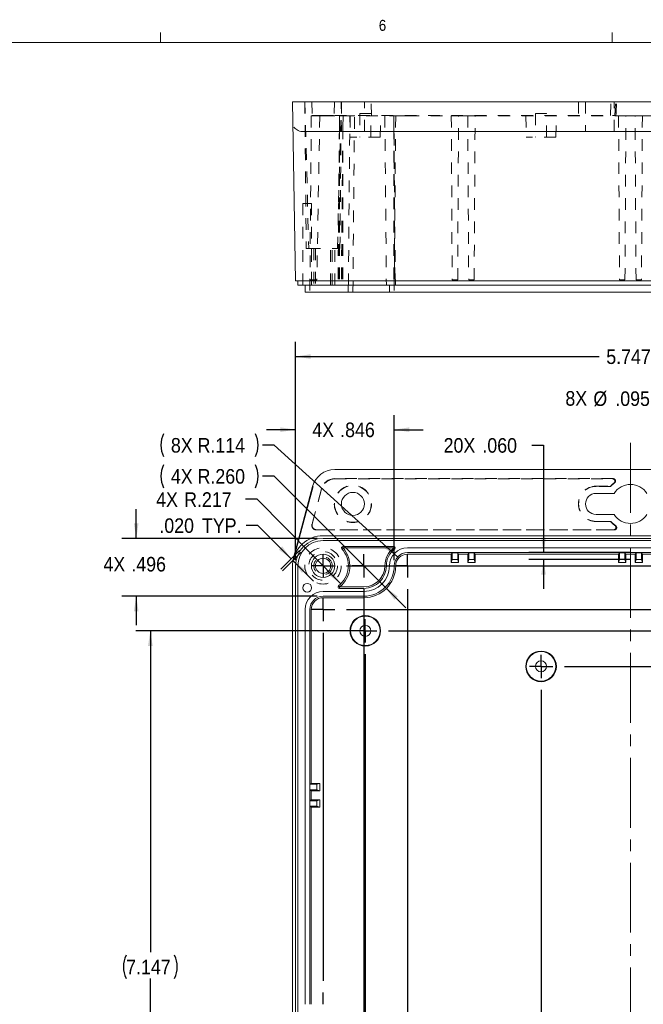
# Model space of a CAD drawing. Header units: inches. Extents: x 0.3 to 33.9, y 0.2 to 21.7.
# Tile 4 of 15: x 7.8 to 13.2, y 13.2 to 21.7. Entities that reach past the tile are written whole.
import ezdxf

# ---------------------------------------------------------------- set-up
doc = ezdxf.new("R2010")
doc.units = ezdxf.units.IN
doc.header["$MEASUREMENT"] = 0
for name, pattern in [('SLD-Center', [0.75, 0.6, -0.05, 0.05, -0.05]), ('SLD-Dashed', [0.075, 0.05, -0.025]), ('SLD-Solid', [0])]:
    doc.linetypes.add(name, pattern=pattern)
doc.layers.add('SLD-0', color=7, linetype='SLD-Solid')
doc.styles.add('SLDTEXTSTYLE1', font='GOTHIC.TTF', dxfattribs={"width": 0.913})
doc.dimstyles.new('SLDDIMSTYLE0', dxfattribs={"dimtxt": 0.125, "dimasz": 0.13, "dimexe": 0, "dimexo": 0.0625, "dimgap": 0.03125, "dimtad": 0, "dimtih": 1, "dimtoh": 1, "dimdec": 3, "dimrnd": 1e-09, "dimzin": 4, "dimdsep": 46, "dimtxsty": 'SLDTEXTSTYLE1', "dimsah": 1, "dimcen": 0.09, "dimadec": 0, "dimazin": 1, "dimtfac": 1, "dimtdec": 3, "dimtmove": 0, "dimatfit": 0, "dimfxl": 0, "dimfrac": 2, "dimtolj": 1, "dimtzin": 12, "dimarcsym": 0})
doc.dimstyles.new('SLDDIMSTYLE1', dxfattribs={"dimtxt": 0.125, "dimasz": 0.13, "dimexe": 0, "dimexo": 0.0625, "dimgap": 0.03125, "dimtad": 0, "dimtih": 1, "dimtoh": 1, "dimdec": 3, "dimrnd": 1e-09, "dimzin": 12, "dimdsep": 46, "dimtxsty": 'SLDTEXTSTYLE1', "dimsah": 1, "dimcen": 0.09, "dimadec": 0, "dimazin": 3, "dimtfac": 1, "dimtdec": 3, "dimtofl": 0, "dimtmove": 0, "dimatfit": 3, "dimfxl": 0, "dimfrac": 2, "dimtolj": 1, "dimtzin": 12, "dimarcsym": 0})
doc.dimstyles.new('SLDDIMSTYLE2', dxfattribs={"dimtxt": 0.125, "dimasz": 0.13, "dimexe": 0, "dimexo": 0.0625, "dimgap": 0.03125, "dimtad": 0, "dimtih": 1, "dimtoh": 1, "dimdec": 3, "dimrnd": 1e-09, "dimzin": 12, "dimdsep": 46, "dimtxsty": 'SLDTEXTSTYLE1', "dimsah": 1, "dimcen": 0, "dimadec": 0, "dimazin": 3, "dimtfac": 1, "dimtdec": 3, "dimtofl": 0, "dimtmove": 0, "dimatfit": 3, "dimfxl": 0, "dimfrac": 2, "dimtolj": 1, "dimtzin": 12, "dimarcsym": 0})
doc.dimstyles.new('SLDDIMSTYLE3', dxfattribs={"dimtxt": 0.125, "dimasz": 0.13, "dimexe": 0, "dimexo": 0.0625, "dimgap": 0.03125, "dimtad": 0, "dimtih": 1, "dimtoh": 1, "dimdec": 3, "dimrnd": 1e-09, "dimzin": 4, "dimdsep": 46, "dimtxsty": 'SLDTEXTSTYLE1', "dimsah": 1, "dimcen": 0, "dimadec": 0, "dimazin": 1, "dimtfac": 1, "dimtdec": 3, "dimtofl": 0, "dimtmove": 1, "dimatfit": 3, "dimfxl": 0, "dimfrac": 2, "dimtolj": 1, "dimtzin": 12, "dimarcsym": 0})
doc.dimstyles.new('SLDDIMSTYLE4', dxfattribs={"dimtxt": 0.125, "dimasz": 0.13, "dimexe": 0, "dimexo": 0.0625, "dimgap": 0.03125, "dimtad": 0, "dimtih": 1, "dimtoh": 1, "dimdec": 3, "dimrnd": 1e-09, "dimzin": 12, "dimdsep": 46, "dimtxsty": 'SLDTEXTSTYLE1', "dimsah": 1, "dimcen": 0.09, "dimadec": 0, "dimazin": 3, "dimtfac": 1, "dimtdec": 3, "dimtmove": 0, "dimatfit": 0, "dimfxl": 0, "dimfrac": 2, "dimtolj": 1, "dimtzin": 12, "dimarcsym": 0})
doc.dimstyles.new('SLDDIMSTYLE5', dxfattribs={"dimtxt": 0.125, "dimasz": 0.13, "dimexe": 0, "dimexo": 0.0625, "dimgap": 0.03125, "dimtad": 0, "dimtih": 1, "dimtoh": 1, "dimdec": 3, "dimrnd": 1e-09, "dimzin": 12, "dimdsep": 46, "dimtxsty": 'SLDTEXTSTYLE1', "dimsah": 1, "dimcen": 0, "dimadec": 0, "dimazin": 3, "dimtfac": 1, "dimtdec": 3, "dimtofl": 0, "dimtmove": 1, "dimatfit": 3, "dimfxl": 0, "dimfrac": 2, "dimtolj": 1, "dimtzin": 12, "dimarcsym": 0})
doc.dimstyles.new('SLDDIMSTYLE6', dxfattribs={"dimtxt": 0.125, "dimasz": 0.13, "dimexe": 0, "dimexo": 0.0625, "dimgap": 0.03125, "dimtad": 0, "dimtih": 1, "dimtoh": 1, "dimdec": 3, "dimrnd": 1e-09, "dimzin": 12, "dimdsep": 46, "dimtxsty": 'SLDTEXTSTYLE1', "dimsah": 1, "dimcen": 0, "dimadec": 0, "dimazin": 3, "dimtfac": 1, "dimtdec": 3, "dimtofl": 0, "dimtmove": 0, "dimatfit": 3, "dimfxl": 0, "dimfrac": 2, "dimtolj": 1, "dimtzin": 12, "dimarcsym": 0})

# ---------------------------------------------------------------- blocks, each defined once
blk = doc.blocks.new('*D11')
at = {"layer": 'SLD-0'}
for p, q in [((9.8525, 17.3216), (9.7525, 17.3216)), ((10.1382, 17.0359), (9.8525, 17.3216)), ((10.2093, 17.1069), (10.0498, 16.9475)), ((10.2232, 17.093), (10.0638, 16.9336)), ((10.1521, 17.022), (10.3289, 16.8452))]:
    blk.add_line(p, q, dxfattribs=at)
for points in [[(10.1382, 17.0359), (10.0604, 17.142), (10.0322, 17.1137)], [(10.1521, 17.022), (10.2299, 16.9159), (10.2582, 16.9442)]]:
    blk.add_solid(points, dxfattribs=at)
at = {"layer": 'SLD-0', "char_height": 0.125, "attachment_point": 1, "style": 'SLDTEXTSTYLE1'}
for s, insert in [('.020', (9.0069, 17.3827)), (' TYP.', (9.3301, 17.3827))]:
    blk.add_mtext(s, dxfattribs=dict(at, insert=insert))
blk = doc.blocks.new('*D13')
at = {"layer": 'SLD-0'}
for p, q in [((10.1755, 17.0254), (10.1755, 18.8956)), ((15.9225, 17.0254), (15.9225, 18.8956)), ((10.1755, 18.7706), (12.7789, 18.7706)), ((15.9225, 18.7706), (13.319, 18.7706))]:
    blk.add_line(p, q, dxfattribs=at)
for points in [[(10.1755, 18.7706), (10.3055, 18.7506), (10.3055, 18.7906)], [(15.9225, 18.7706), (15.7925, 18.7906), (15.7925, 18.7506)]]:
    blk.add_solid(points, dxfattribs=at)
at = {"layer": 'SLD-0', "insert": (12.8414, 18.8317), "char_height": 0.125, "attachment_point": 1, "style": 'SLDTEXTSTYLE1'}
blk.add_mtext('5.747', dxfattribs=at)
blk = doc.blocks.new('*D15')
at = {"layer": 'SLD-0'}
for p, q in [((9.9931, 17.7441), (9.8931, 17.7441)), ((10.9453, 16.7915), (9.9931, 17.7441)), ((10.9453, 16.7915), (11.122, 16.6147))]:
    blk.add_line(p, q, dxfattribs=at)
for centre, start, end in [((9.2406, 17.7441), 153.43495, 206.56505), ((9.6336, 17.7441), 333.43495, 26.56505)]:
    blk.add_arc(centre, 0.2203, start, end, dxfattribs=at)
blk.add_solid([(10.9453, 16.7915), (11.0231, 16.6854), (11.0514, 16.7137)], dxfattribs=at)
at = {"layer": 'SLD-0', "char_height": 0.125, "attachment_point": 1, "style": 'SLDTEXTSTYLE1'}
for s, insert in [('4X R', (9.106, 17.8053)), ('.260', (9.4449, 17.8053))]:
    blk.add_mtext(s, dxfattribs=dict(at, insert=insert))
blk = doc.blocks.new('*D16')
at = {"layer": 'SLD-0'}
for p, q in [((10.1755, 17.0254), (10.1755, 18.2683)), ((11.0215, 17.0254), (11.0215, 18.2683)), ((10.1755, 18.1433), (9.9255, 18.1433)), ((11.0215, 18.1433), (11.2715, 18.1433))]:
    blk.add_line(p, q, dxfattribs=at)
for points in [[(10.1755, 18.1433), (10.0455, 18.1633), (10.0455, 18.1233)], [(11.0215, 18.1433), (11.1515, 18.1233), (11.1515, 18.1633)]]:
    blk.add_solid(points, dxfattribs=at)
at = {"layer": 'SLD-0', "char_height": 0.125, "attachment_point": 1, "style": 'SLDTEXTSTYLE1'}
for s, insert in [('4X ', (10.3191, 18.2044)), ('.846', (10.5581, 18.2044))]:
    blk.add_mtext(s, dxfattribs=dict(at, insert=insert))
blk = doc.blocks.new('*D17')
at = {"layer": 'SLD-0'}
for p, q in [((8.8085, 17.2114), (8.8085, 17.4614)), ((10.3615, 17.2114), (8.6835, 17.2114)), ((10.3615, 16.7154), (8.6835, 16.7154)), ((8.8085, 16.7154), (8.8085, 16.4654))]:
    blk.add_line(p, q, dxfattribs=at)
for points in [[(8.8085, 17.2114), (8.8285, 17.3414), (8.7885, 17.3414)], [(8.8085, 16.7154), (8.7885, 16.5854), (8.8285, 16.5854)]]:
    blk.add_solid(points, dxfattribs=at)
at = {"layer": 'SLD-0', "char_height": 0.125, "attachment_point": 1, "style": 'SLDTEXTSTYLE1'}
for s, insert in [('4X ', (8.5274, 17.052)), ('.496', (8.7665, 17.052))]:
    blk.add_mtext(s, dxfattribs=dict(at, insert=insert))
blk = doc.blocks.new('*D18')
at = {"layer": 'SLD-0'}
for p, q in [((9.9931, 18.0105), (9.8931, 18.0105)), ((11.051, 17.0519), (9.9931, 18.0105))]:
    blk.add_line(p, q, dxfattribs=at)
for centre, start, end in [((9.2406, 18.0105), 153.43495, 206.56505), ((9.6336, 18.0105), 333.43495, 26.56505)]:
    blk.add_arc(centre, 0.2203, start, end, dxfattribs=at)
blk.add_solid([(11.051, 17.0519), (10.9681, 17.1541), (10.9412, 17.1244)], dxfattribs=at)
at = {"layer": 'SLD-0', "char_height": 0.125, "attachment_point": 1, "style": 'SLDTEXTSTYLE1'}
for s, insert in [('8X R', (9.106, 18.0716)), ('.114', (9.4449, 18.0716))]:
    blk.add_mtext(s, dxfattribs=dict(at, insert=insert))
blk = doc.blocks.new('*D21')
at = {"layer": 'SLD-0'}
for p, q in [((9.8455, 17.546), (9.7455, 17.546)), ((10.5643, 16.8213), (9.8455, 17.546))]:
    blk.add_line(p, q, dxfattribs=at)
blk.add_solid([(10.5643, 16.8213), (10.487, 16.9277), (10.4586, 16.8996)], dxfattribs=at)
at = {"layer": 'SLD-0', "char_height": 0.125, "attachment_point": 1, "style": 'SLDTEXTSTYLE1'}
for s, insert in [('4X ', (8.9793, 17.6065, 0.7643)), ('R.217', (9.2194, 17.6065, 0.7643))]:
    blk.add_mtext(s, dxfattribs=dict(at, insert=insert))
blk = doc.blocks.new('*D23')
at = {"layer": 'SLD-0'}
for p, q in [((13.4043, 18.4108), (13.3043, 18.4108)), ((13.8081, 16.1602), (13.4043, 18.4108))]:
    blk.add_line(p, q, dxfattribs=at)
blk.add_solid([(13.8081, 16.1602), (13.8048, 16.2916), (13.7655, 16.2846)], dxfattribs=at)
at = {"layer": 'SLD-0', "char_height": 0.125, "attachment_point": 1, "style": 'SLDTEXTSTYLE1'}
for s, insert in [('8X ', (12.4904, 18.4739)), ('%%c', (12.7305, 18.4719)), ('.095', (12.9187, 18.4719))]:
    blk.add_mtext(s, dxfattribs=dict(at, insert=insert))
blk = doc.blocks.new('*D24')
at = {"layer": 'SLD-0'}
for p, q in [((12.203, 18.0105), (12.303, 18.0105)), ((12.303, 18.0105), (12.303, 17.0885)), ((13.0462, 17.0885), (12.178, 17.0885)), ((13.0462, 17.0285), (12.178, 17.0285)), ((12.303, 17.0285), (12.303, 16.7785))]:
    blk.add_line(p, q, dxfattribs=at)
for points in [[(12.303, 17.0885), (12.323, 17.2185), (12.283, 17.2185)], [(12.303, 17.0285), (12.283, 16.8985), (12.323, 16.8985)]]:
    blk.add_solid(points, dxfattribs=at)
at = {"layer": 'SLD-0', "char_height": 0.125, "attachment_point": 1, "style": 'SLDTEXTSTYLE1'}
for s, insert in [('20X ', (11.4457, 18.0709, 0.7164)), ('.060', (11.7782, 18.0709, 0.7164))]:
    blk.add_mtext(s, dxfattribs=dict(at, insert=insert))
blk = doc.blocks.new('*D33')
at = {"layer": 'SLD-0'}
for p, q in [((10.724, 16.4182), (8.8046, 16.4182)), ((8.9296, 16.4182), (8.9296, 13.6611)), ((8.9296, 9.2717), (8.9296, 13.4372)), ((10.724, 9.2717), (8.8046, 9.2717))]:
    blk.add_line(p, q, dxfattribs=at)
for centre, start, end in [((8.9202, 13.5365), 153.43495, 206.56505), ((8.939, 13.5365), 333.43495, 26.56505)]:
    blk.add_arc(centre, 0.2219, start, end, dxfattribs=at)
for points in [[(8.9296, 16.4182), (8.9096, 16.2882), (8.9496, 16.2882)], [(8.9296, 9.2717), (8.9496, 9.4017), (8.9096, 9.4017)]]:
    blk.add_solid(points, dxfattribs=at)
at = {"layer": 'SLD-0', "insert": (8.7218, 13.5969, -0.6901), "char_height": 0.125, "attachment_point": 1, "style": 'SLDTEXTSTYLE1'}
blk.add_mtext('7.147', dxfattribs=at)
blk = doc.blocks.new('SW_CENTERMARKSYMBOL_0')
at = {"layer": 'SLD-0', "color": 0}
for p, q in [((0, 0), (0, 0.1)), ((0, 0), (-0.1, 0)), ((0, 0), (0, -0.1)), ((0, 0), (0.1, 0)), ((0.2, 0), (5.075, 0)), ((1.87, -0.862), (1.87, -0.762)), ((1.87, -0.862), (1.77, -0.862)), ((1.87, -0.862), (1.87, -0.962)), ((1.87, -0.862), (1.97, -0.862)), ((2.07, -0.862), (3.205, -0.862)), ((1.87, -1.062), (1.87, -7.199))]:
    blk.add_line(p, q, dxfattribs=at)
blk = doc.blocks.new('SW_CENTERMARKSYMBOL_1')
at = {"layer": 'SLD-0', "color": 0}
for p, q in [((0, 0), (0, 0.1)), ((0.35, 0), (0.35, 0.1)), ((0.724, 0), (0.724, 0.1)), ((0, 0), (-0.1, 0)), ((0, 0), (0.1, 0)), ((0, 0), (0, -0.1)), ((0.35, 0), (0.25, 0)), ((0.35, 0), (0.45, 0)), ((0.35, 0), (0.35, -0.1)), ((0.724, 0), (0.624, 0)), ((0.724, 0), (0.824, 0)), ((0.724, 0), (0.724, -0.1)), ((0.924, 0), (4.351, 0)), ((0.35, -0.2), (0.35, -8.061)), ((0.724, -0.2), (0.724, -8.061)), ((0, -0.374), (0, -0.274)), ((0, -0.374), (-0.1, -0.374)), ((0, -0.374), (0.1, -0.374)), ((0, -0.374), (0, -0.474)), ((0.2, -0.374), (5.075, -0.374)), ((0.3625, -0.55725), (0.3625, -0.45725)), ((0, -0.574), (0, -3.5605)), ((0.3625, -0.55725), (0.2625, -0.55725)), ((0.3625, -0.55725), (0.4625, -0.55725)), ((0.3625, -0.55725), (0.3625, -0.65725)), ((0.5625, -0.55725), (4.7125, -0.55725)), ((0.3625, -0.75725), (0.3625, -7.50375)), ((0, -3.7605), (0, -3.6605))]:
    blk.add_line(p, q, dxfattribs=at)

msp = doc.modelspace()

# ---------------------------------------------------------------- linework, layer by layer
at = {"color": 7, "linetype": 'SLD-Solid', "lineweight": 0}
for p, q in [((9.01583, 21.46397), (9.01583, 21.54877)), ((12.89083, 21.46397), (12.89083, 21.54877)), ((0.51583, 21.46397), (33.51583, 21.46397))]:
    msp.add_line(p, q, dxfattribs=at)
at = {"color": 7, "linetype": 'SLD-Solid', "lineweight": 15}
for p, q in [((10.1487, 20.95618), (10.17549, 19.42118)), ((10.15765, 20.95618), (10.1487, 20.95618)), ((10.32181, 20.95618), (10.15765, 20.95618)), ((10.51195, 20.95618), (10.32181, 20.95618)), ((15.58603, 20.95618), (10.51195, 20.95618)), ((10.36349, 20.70027), (10.23453, 20.70027)), ((10.51195, 20.70027), (10.36349, 20.70027)), ((15.58603, 20.70027), (10.51195, 20.70027)), ((10.41149, 19.42118), (10.17549, 19.42118)), ((10.19518, 19.38181), (10.19518, 19.42118)), ((10.41149, 19.38181), (10.19518, 19.38181)), ((10.25749, 19.32275), (10.25749, 19.38181)), ((15.68649, 19.42118), (10.41149, 19.42118)), ((15.68649, 19.38181), (10.41149, 19.38181)), ((10.98149, 19.32275), (10.98149, 19.38181)), ((10.41149, 19.32275), (10.25749, 19.32275)), ((10.76149, 19.32275), (10.41149, 19.32275)), ((10.98149, 19.32275), (10.76149, 19.32275)), ((11.13549, 19.32275), (10.98149, 19.32275)), ((14.96249, 19.32275), (11.13549, 19.32275)), ((15.58603, 17.80196), (10.51195, 17.80196)), ((10.32181, 17.65605), (10.15765, 17.04342)), ((10.16131, 17.04244), (10.32547, 17.65507)), ((12.75372, 17.59723), (12.90829, 17.59723)), ((12.90829, 17.41613), (12.75372, 17.41613)), ((15.68649, 17.23373), (10.41149, 17.23373)), ((15.68649, 17.21141), (10.41149, 17.21141)), ((15.68649, 17.19172), (10.41149, 17.19172)), ((10.58055, 17.12959), (10.57182, 17.12164)), ((10.58055, 17.12959), (10.58055, 17.14141)), ((11.01972, 17.14141), (10.58055, 17.14141)), ((10.58253, 17.12871), (10.58055, 17.12959)), ((10.58253, 17.12871), (11.01711, 17.12871)), ((11.01972, 17.12959), (11.01972, 17.14141)), ((11.01972, 17.12959), (11.02682, 17.12015)), ((14.96249, 17.12941), (11.13549, 17.12941)), ((14.96249, 17.08941), (11.13549, 17.08941)), ((11.13549, 17.0762), (11.51139, 17.0762)), ((11.51139, 17.0762), (11.51925, 17.08847)), ((11.51139, 17.0762), (11.51139, 17.00392)), ((11.51925, 17.08847), (11.56625, 17.08847)), ((11.51925, 17.02847), (11.51925, 17.08847)), ((11.56625, 17.08847), (11.5741, 17.0762)), ((11.56625, 17.08847), (11.56625, 17.02847)), ((11.5741, 17.0762), (11.65288, 17.0762)), ((11.5741, 17.00392), (11.5741, 17.0762)), ((11.65288, 17.0762), (11.66074, 17.08847)), ((11.65288, 17.0762), (11.65288, 17.00392)), ((11.66074, 17.08847), (11.70774, 17.08847)), ((11.66074, 17.02847), (11.66074, 17.08847)), ((11.70774, 17.08847), (11.71559, 17.0762)), ((11.70774, 17.08847), (11.70774, 17.02847)), ((11.71559, 17.0762), (12.94689, 17.0762)), ((11.71559, 17.00392), (11.71559, 17.0762)), ((12.94689, 17.0762), (12.95475, 17.08847)), ((12.94689, 17.0762), (12.94689, 17.00392)), ((12.95475, 17.08847), (13.00175, 17.08847)), ((12.95475, 17.02847), (12.95475, 17.08847)), ((13.00175, 17.08847), (13.0096, 17.0762)), ((13.00175, 17.08847), (13.00175, 17.02847)), ((13.0096, 17.0762), (13.08838, 17.0762)), ((13.0096, 17.00392), (13.0096, 17.0762)), ((13.09624, 17.08847), (13.08838, 17.0762)), ((13.08838, 17.00392), (13.08838, 17.0762)), ((13.14324, 17.08847), (13.09624, 17.08847)), ((13.09624, 17.08847), (13.09624, 17.02847)), ((13.15109, 17.0762), (13.14324, 17.08847)), ((13.14324, 17.02847), (13.14324, 17.08847)), ((13.15109, 17.0762), (14.38239, 17.0762)), ((13.15109, 17.0762), (13.15109, 17.00392)), ((10.1487, 16.97541), (10.1487, 8.71441)), ((10.17549, 16.97541), (10.17549, 8.71441)), ((10.19518, 16.97541), (10.19518, 8.71441)), ((11.51139, 17.00392), (11.51925, 17.02847)), ((11.51139, 17.00392), (11.5741, 17.00392)), ((11.56625, 17.02847), (11.51925, 17.02847)), ((11.5741, 17.00392), (11.56625, 17.02847)), ((11.65288, 17.00392), (11.66074, 17.02847)), ((11.65288, 17.00392), (11.71559, 17.00392)), ((11.70774, 17.02847), (11.66074, 17.02847)), ((11.71559, 17.00392), (11.70774, 17.02847)), ((12.94689, 17.00392), (12.95475, 17.02847)), ((12.94689, 17.00392), (13.0096, 17.00392)), ((13.00175, 17.02847), (12.95475, 17.02847)), ((13.0096, 17.00392), (13.00175, 17.02847)), ((13.08838, 17.00392), (13.09624, 17.02847)), ((13.15109, 17.00392), (13.08838, 17.00392)), ((13.09624, 17.02847), (13.14324, 17.02847)), ((13.15109, 17.00392), (13.14324, 17.02847)), ((10.76149, 16.75541), (10.41149, 16.75541)), ((10.55122, 16.79422), (10.54401, 16.80357)), ((10.55122, 16.79422), (10.55122, 16.78241)), ((10.55122, 16.78241), (10.76149, 16.78241)), ((10.76149, 16.7951), (10.55378, 16.7951)), ((10.76149, 16.71541), (10.41149, 16.71541)), ((10.41149, 16.7022), (10.76149, 16.7022)), ((10.25749, 16.60141), (10.25749, 13.21491)), ((10.29749, 16.60141), (10.29749, 13.21491)), ((10.3107, 15.1095), (10.3107, 16.60141)), ((10.29842, 15.10165), (10.3107, 15.1095)), ((10.29842, 15.05465), (10.29842, 15.10165)), ((10.29842, 15.10165), (10.35842, 15.10165)), ((10.3107, 15.04679), (10.29842, 15.05465)), ((10.35842, 15.05465), (10.29842, 15.05465)), ((10.38297, 15.1095), (10.3107, 15.1095)), ((10.3107, 14.96802), (10.3107, 15.04679)), ((10.3107, 15.04679), (10.38297, 15.04679)), ((10.38297, 15.1095), (10.35842, 15.10165)), ((10.35842, 15.10165), (10.35842, 15.05465)), ((10.38297, 15.04679), (10.35842, 15.05465)), ((10.38297, 15.04679), (10.38297, 15.1095)), ((10.29842, 14.96016), (10.3107, 14.96802)), ((10.29842, 14.91316), (10.29842, 14.96016)), ((10.29842, 14.96016), (10.35842, 14.96016)), ((10.38297, 14.96802), (10.3107, 14.96802)), ((10.38297, 14.96802), (10.35842, 14.96016)), ((10.35842, 14.96016), (10.35842, 14.91316)), ((10.38297, 14.90531), (10.38297, 14.96802)), ((10.3107, 14.90531), (10.29842, 14.91316)), ((10.35842, 14.91316), (10.29842, 14.91316)), ((10.3107, 13.21491), (10.3107, 14.90531)), ((10.3107, 14.90531), (10.38297, 14.90531)), ((10.38297, 14.90531), (10.35842, 14.91316))]:
    msp.add_line(p, q, dxfattribs=at)
at = {"color": 7, "linetype": 'SLD-Dashed', "lineweight": 0}
for p, q in [((10.25549, 20.95618), (10.28847, 19.69681)), ((10.25549, 20.95618), (10.26648, 19.69681)), ((10.31536, 20.95618), (10.31742, 20.83807)), ((10.50962, 20.95618), (10.50756, 20.83807)), ((10.53451, 19.69681), (10.56749, 20.95618)), ((10.5565, 19.69681), (10.56749, 20.95618)), ((10.56868, 20.95618), (10.56868, 20.70027)), ((10.76553, 20.70027), (10.76553, 20.95618)), ((10.82664, 20.83807), (10.82458, 20.95618)), ((12.60411, 20.95618), (12.60205, 20.83807)), ((12.66316, 20.95618), (12.66316, 20.70027)), ((12.87817, 20.83807), (12.87909, 20.95618)), ((12.90829, 20.70027), (12.90829, 20.95618)), ((10.3107, 20.83618), (10.29749, 19.32275)), ((10.3107, 20.83618), (10.41149, 20.83618)), ((10.31869, 20.83807), (10.31742, 20.83807)), ((10.31869, 20.83807), (10.39986, 20.83807)), ((10.38297, 20.83618), (10.35842, 19.42975)), ((10.39986, 20.83807), (10.51195, 20.83807)), ((10.41149, 20.83618), (10.55378, 20.83618)), ((10.51195, 20.83807), (12.8953, 20.83807)), ((10.55378, 20.83618), (10.58253, 20.83618)), ((10.58253, 20.83618), (10.58055, 20.73522)), ((10.58253, 20.83618), (11.01711, 20.83618)), ((10.62849, 19.38181), (10.64118, 20.83618)), ((10.64265, 20.83618), (10.64749, 20.65114)), ((10.66749, 19.32275), (10.6807, 20.83618)), ((10.82149, 20.85414), (10.72649, 20.85414)), ((10.72649, 20.85414), (10.72649, 20.65114)), ((10.82149, 20.65114), (10.82149, 20.85414)), ((10.90049, 20.65114), (10.90534, 20.83618)), ((10.9418, 20.83618), (10.95449, 19.38181)), ((11.01711, 20.83618), (11.0347, 20.83618)), ((11.0347, 20.83618), (11.02149, 19.32275)), ((11.0347, 20.83618), (11.13549, 20.83618)), ((11.13549, 20.83618), (11.51139, 20.83618)), ((11.51139, 20.83618), (11.51925, 19.42975)), ((11.51139, 20.83618), (11.5741, 20.83618)), ((11.56625, 19.42975), (11.5741, 20.83618)), ((11.5741, 20.83618), (11.65288, 20.83618)), ((11.65288, 20.83618), (11.66074, 19.42975)), ((11.65288, 20.83618), (11.71559, 20.83618)), ((11.70774, 19.42975), (11.71559, 20.83618)), ((11.71559, 20.83618), (12.94689, 20.83618)), ((12.15015, 20.83618), (12.15499, 20.65114)), ((12.32899, 20.85414), (12.23399, 20.85414)), ((12.23399, 20.85414), (12.23399, 20.65114)), ((12.32899, 20.65114), (12.32899, 20.85414)), ((12.40799, 20.65114), (12.41284, 20.83618)), ((12.91598, 20.83807), (12.9155, 20.83807)), ((12.94689, 20.83618), (12.95475, 19.42975)), ((12.94689, 20.83618), (13.0096, 20.83618)), ((13.00175, 19.42975), (13.0096, 20.83618)), ((13.0096, 20.83618), (13.08838, 20.83618)), ((13.09624, 19.42975), (13.08838, 20.83618)), ((13.15109, 20.83618), (13.08838, 20.83618)), ((13.15109, 20.83618), (13.14324, 19.42975)), ((13.15109, 20.83618), (14.38239, 20.83618)), ((10.55122, 20.73522), (10.53941, 19.38181)), ((10.55122, 20.73522), (10.54401, 19.38181)), ((10.55122, 20.73522), (10.55122, 19.38181)), ((10.58055, 20.73522), (10.56874, 19.38181)), ((10.58055, 20.73522), (10.57182, 19.38181)), ((10.58055, 20.73522), (10.58055, 19.38181)), ((11.01972, 20.73522), (11.02682, 19.38181)), ((11.01972, 20.73522), (11.01972, 19.38181)), ((11.03154, 19.38181), (11.01972, 20.73522)), ((10.90049, 20.65114), (10.64749, 20.65114)), ((12.40799, 20.65114), (12.15499, 20.65114)), ((10.23849, 20.08181), (10.31349, 20.08181)), ((10.23849, 20.08181), (10.23849, 19.38181)), ((10.31349, 19.38181), (10.31349, 20.08181)), ((10.26648, 19.69681), (10.28847, 19.69681)), ((10.28847, 19.69681), (10.53451, 19.69681)), ((10.31149, 19.69681), (10.31149, 19.38181)), ((10.31149, 19.69681), (10.31149, 19.38181)), ((10.33275, 19.69681), (10.33275, 19.38181)), ((10.34653, 19.69681), (10.34653, 19.38181)), ((10.47645, 19.38181), (10.47645, 19.69681)), ((10.49023, 19.38181), (10.49023, 19.69681)), ((10.51149, 19.38181), (10.51149, 19.69681)), ((10.51149, 19.38181), (10.51149, 19.69681)), ((10.53451, 19.69681), (10.5565, 19.69681)), ((10.29842, 19.42975), (10.35842, 19.42975)), ((11.51925, 19.42975), (11.56625, 19.42975)), ((11.66074, 19.42975), (11.70774, 19.42975)), ((12.95475, 19.42975), (13.00175, 19.42975)), ((13.14324, 19.42975), (13.09624, 19.42975)), ((10.62749, 19.32275), (10.62749, 19.38181)), ((12.90136, 17.72322), (10.51195, 17.72322)), ((10.51195, 17.72115), (12.8953, 17.72115)), ((12.75372, 17.65835), (12.87817, 17.65835)), ((12.87909, 17.65629), (12.75372, 17.65629)), ((12.87817, 17.65835), (12.87909, 17.65629)), ((10.39786, 17.63568), (10.3167, 17.33278)), ((10.31869, 17.33224), (10.39986, 17.63514)), ((12.75372, 17.35707), (12.87909, 17.35707)), ((12.87817, 17.35501), (12.75372, 17.35501)), ((12.87817, 17.35501), (12.87909, 17.35707)), ((10.35473, 17.28528), (12.90452, 17.28528)), ((12.91108, 17.28322), (10.35473, 17.28322))]:
    msp.add_line(p, q, dxfattribs=at)
for centre, radius in [((10.6671, 17.50668), 0.15954), ((10.6671, 17.50668), 0.15748), ((10.41149, 16.97541), 0.156), ((10.41149, 16.97541), 0.12302), ((10.41149, 16.97541), 0.07874)]:
    msp.add_circle(centre, radius, dxfattribs=at)
at = {"color": 7, "linetype": 'SLD-Solid', "lineweight": 15}
for centre, radius in [((10.6671, 17.50668), 0.09843), ((10.41149, 16.97541), 0.1), ((10.41149, 16.97541), 0.06496), ((10.27599, 16.78775), 0.0375), ((10.77399, 16.41816), 0.13135), ((10.77399, 16.41816), 0.1265), ((10.77399, 16.41816), 0.0475), ((12.28149, 16.11341), 0.13135), ((12.28149, 16.11341), 0.1265), ((12.28149, 16.11341), 0.0475)]:
    msp.add_circle(centre, radius, dxfattribs=at)
for centre, radius, start, end in [((10.51195, 17.60511), 0.19685, 90, 165), ((13.04899, 17.50668), 0.16732, 32.763762, 147.236238), ((12.75372, 17.50668), 0.09055, 90, 270), ((13.04899, 17.50668), 0.16732, 212.763762, 327.236238), ((10.41149, 16.97541), 0.25833, 90, 133.236997), ((10.41149, 16.97541), 0.236, 90, 180), ((10.41149, 16.97541), 0.21631, 90, 180), ((10.41149, 16.97541), 0.217, 307.639229, 42.366492), ((10.41149, 16.97541), 0.22969, 308.279479, 41.87053), ((10.58055, 17.12959), 0.01181, 90, 222.366492), ((11.13549, 16.97541), 0.19369, 127.673794, 180), ((11.13549, 16.97541), 0.181, 126.899525, 180), ((11.13549, 16.97541), 0.154, 90, 180), ((11.01972, 17.12959), 0.01181, 306.899525, 90), ((11.13549, 16.97541), 0.114, 90, 180), ((11.13549, 16.97541), 0.10079, 90, 180), ((10.41149, 16.97541), 0.26279, 165, 180), ((10.76149, 16.97541), 0.26, 270, 0), ((10.76149, 16.97541), 0.27321, 270, 0), ((10.76149, 16.97541), 0.22, 270, 0), ((10.76149, 16.97541), 0.193, 270, 0), ((10.76149, 16.97541), 0.18031, 270, 0), ((10.41149, 16.60141), 0.154, 90, 180), ((10.55122, 16.79422), 0.01181, 127.639229, 270), ((10.41149, 16.60141), 0.114, 90, 180), ((10.41149, 16.60141), 0.10079, 90, 180)]:
    msp.add_arc(centre, radius, start, end, dxfattribs=at)
at = {"color": 7, "linetype": 'SLD-Dashed', "lineweight": 0}
for centre, radius, start, end in [((10.51195, 17.60511), 0.11811, 90, 165), ((10.51195, 17.60511), 0.11605, 90, 165), ((12.75372, 17.50668), 0.15167, 90, 270), ((12.75372, 17.50668), 0.14961, 90, 270), ((13.04899, 17.50668), 0.22844, 128.273245, 138.399698), ((13.04899, 17.50668), 0.22638, 126.867803, 138.633775), ((10.35473, 17.32259), 0.03937, 165, 270), ((10.35473, 17.32259), 0.03731, 165, 270), ((13.04899, 17.50668), 0.22844, 221.600302, 234.389303), ((13.04899, 17.50668), 0.22638, 221.366225, 235.912464)]:
    msp.add_arc(centre, radius, start, end, dxfattribs=at)
for points, knots in [([(12.91496, 20.83807), (12.91555, 20.85015), (12.91748, 20.88953), (12.91958, 20.92889), (12.92103, 20.95618)], [0, 0, 0, 0, 0.3069581, 1, 1, 1, 1]), ([(12.92409, 20.83807), (12.92418, 20.83976), (12.92625, 20.87914), (12.92851, 20.9185), (12.93067, 20.95618)], [0, 0, 0, 0, 0.0429003, 1, 1, 1, 1]), ([(12.8953, 20.83807), (12.89641, 20.83807), (12.89863, 20.83807), (12.90186, 20.83807), (12.9049, 20.83807), (12.90768, 20.83807), (12.91009, 20.83807), (12.91209, 20.83807), (12.91361, 20.83807), (12.91459, 20.83807), (12.91502, 20.83807), (12.91495, 20.83807), (12.91493, 20.83807)], [0, 0, 0, 0, 0.107558, 0.2151154, 0.3226787, 0.4302412, 0.5376984, 0.6451551, 0.7524761, 0.859797, 0.96705, 1, 1, 1, 1]), ([(12.91598, 20.83807), (12.91685, 20.83807), (12.91858, 20.83807), (12.92071, 20.83807), (12.9224, 20.83807), (12.92355, 20.83807), (12.92416, 20.83807), (12.92415, 20.83807), (12.92414, 20.83807)], [0, 0, 0, 0, 0.17789326, 0.3557854, 0.5336886, 0.71159043, 0.88929419, 1, 1, 1, 1]), ([(12.8953, 17.72115), (12.8994, 17.72115), (12.9034, 17.71987), (12.91002, 17.71517), (12.91257, 17.71176), (12.91523, 17.70412), (12.91534, 17.69984), (12.91307, 17.69209), (12.91071, 17.68856), (12.90749, 17.68602)], [0, 0, 0, 0, 0.25, 0.25, 0.5, 0.5, 0.75, 0.75, 1, 1, 1, 1]), ([(12.91317, 17.68779), (12.91648, 17.69027), (12.91892, 17.69374), (12.92138, 17.70157), (12.92134, 17.70587), (12.91876, 17.71362), (12.9162, 17.71711), (12.90958, 17.72188), (12.9055, 17.72322), (12.90136, 17.72322)], [0, 0, 0, 0, 0.25, 0.25, 0.5, 0.5, 0.75, 0.75, 1, 1, 1, 1]), ([(12.91598, 17.32096), (12.91937, 17.31853), (12.9219, 17.31508), (12.92451, 17.30721), (12.92453, 17.30288), (12.92202, 17.29502), (12.91946, 17.29149), (12.91281, 17.28664), (12.90869, 17.28528), (12.90452, 17.28528)], [0, 0, 0, 0, 0.25, 0.25, 0.5, 0.5, 0.75, 0.75, 1, 1, 1, 1]), ([(12.91108, 17.28322), (12.9153, 17.28322), (12.91941, 17.28457), (12.92616, 17.28955), (12.92869, 17.29312), (12.93114, 17.3011), (12.93105, 17.3055), (12.92828, 17.31335), (12.92561, 17.31684), (12.92212, 17.3192)], [0, 0, 0, 0, 0.25, 0.25, 0.5, 0.5, 0.75, 0.75, 1, 1, 1, 1])]:
    msp.add_open_spline(points, degree=3, knots=knots, dxfattribs=at)
for points in [[(10.55378, 20.83618), (10.55294, 20.80253), (10.55208, 20.76887), (10.55122, 20.73522)], [(11.01711, 20.83618), (11.01797, 20.80253), (11.01884, 20.76887), (11.01972, 20.73522)]]:
    msp.add_open_spline(points, degree=3, dxfattribs=at)
at = {"color": 7, "linetype": 'SLD-Solid', "lineweight": 15}
for points in [[(10.23453, 20.70027), (10.22535, 20.70027), (10.21701, 20.70186), (10.20173, 20.70666), (10.19479, 20.70993), (10.18265, 20.71724), (10.17737, 20.72132), (10.17053, 20.72775), (10.16843, 20.72995), (10.1646, 20.73442), (10.16285, 20.7367), (10.16131, 20.73896)], [(10.23453, 17.1636), (10.22535, 17.15497), (10.21701, 17.14591), (10.20173, 17.12686), (10.19479, 17.11684), (10.18265, 17.09648), (10.17737, 17.08607), (10.17053, 17.07003), (10.16843, 17.06461), (10.1646, 17.05363), (10.16285, 17.04802), (10.16131, 17.04244)]]:
    msp.add_open_spline(points, degree=3, knots=[0, 0, 0, 0, 0.25, 0.25, 0.5, 0.5, 0.75, 0.75, 0.875, 0.875, 1, 1, 1, 1], dxfattribs=at)
for points in [[(11.01711, 17.12871), (11.01797, 17.12901), (11.01884, 17.1293), (11.01972, 17.12959)], [(10.55378, 16.7951), (10.55294, 16.7948), (10.55208, 16.79451), (10.55122, 16.79422)]]:
    msp.add_open_spline(points, degree=3, dxfattribs=at)
at = {"layer": 'SLD-0', "linetype": 'SLD-Center', "lineweight": 0}
msp.add_line((13.04899, 7.52969), (13.04899, 18.10511), dxfattribs=at)

# ---------------------------------------------------------------- block references
at = {"layer": 'SLD-0'}
for name in ['SW_CENTERMARKSYMBOL_0', 'SW_CENTERMARKSYMBOL_1']:
    msp.add_blockref(name, (10.41149, 16.97541), dxfattribs=at)

# ---------------------------------------------------------------- texts
at = {"color": 7, "linetype": 'Continuous', "lineweight": 0, "insert": (10.88949, 21.65796), "char_height": 0.09375, "attachment_point": 1, "style": 'SLDTEXTSTYLE1'}
msp.add_mtext('6', dxfattribs=at)

# ---------------------------------------------------------------- dimensions: what is measured, and where the dimension line sits
at = {"layer": 'SLD-0'}
dim = msp.add_linear_dim(base=(10.17549, 18.77055), p1=(15.92249, 16.97541), p2=(10.17549, 16.97541), dimstyle='SLDDIMSTYLE1', dxfattribs=at)
dim.commit()
dim.dimension.update_dxf_attribs({"geometry": '*D13', "text_midpoint": (13.04899, 18.77055), "dimtype": 160})
dim = msp.add_diameter_dim_2p(p1=(13.82488, 16.06665), p2=(13.8081, 16.16016), text='8X <>', dimstyle='SLDDIMSTYLE6', dxfattribs=at)
dim.commit()
dim.dimension.update_dxf_attribs({"geometry": '*D23', "text_midpoint": (12.86611, 18.4108), "dimtype": 163})
dim = msp.add_linear_dim(base=(10.17549, 18.14329), p1=(11.02149, 16.97541), p2=(10.17549, 16.97541), text='4X <>', dimstyle='SLDDIMSTYLE4', dxfattribs=at)
dim.commit()
dim.dimension.update_dxf_attribs({"geometry": '*D16', "text_midpoint": (10.60017, 18.14329), "dimtype": 160})
for center, mpoint, text, dimstyle, picture, middle in [((11.13549, 16.97541), (11.05101, 17.05195), '(8X <>)', 'SLDDIMSTYLE2', '*D18', (9.43707, 18.01047)), ((10.76149, 16.97541), (10.9453, 16.79152), '(4X <>)', 'SLDDIMSTYLE3', '*D15', (9.43707, 17.74411)), ((10.41149, 16.97541), (10.56431, 16.82134), '4X <>', 'SLDDIMSTYLE5', '*D21', (9.3624, 17.54603))]:
    dim = msp.add_radius_dim(center=center, mpoint=mpoint, text=text, dimstyle=dimstyle, dxfattribs=at)
    dim.commit()
    dim.dimension.update_dxf_attribs({"geometry": picture, "text_midpoint": middle, "dimtype": 164})
for base, p1, p2, angle, text, dimstyle, picture, middle in [((12.30299, 17.02847), (13.09624, 17.08847), (13.09624, 17.02847), 90, '20X <>', 'SLDDIMSTYLE0', '*D24', (12.30299, 18.01047)), ((8.80849, 16.71541), (10.41149, 17.21141), (10.41149, 16.71541), 90, '4X <>', 'SLDDIMSTYLE4', '*D17', (8.80849, 16.99085)), ((10.13822, 17.03589), (10.25853, 17.12836), (10.24461, 17.14228), 315, '<> TYP.', 'SLDDIMSTYLE0', '*D11', (9.85254, 17.32157)), ((8.9295762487, 16.4181552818), (10.7739910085, 9.2716552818), (10.7739910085, 16.4181552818), 90, '(<>)', 'SLDDIMSTYLE1', '*D33', (8.9295762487, 13.5491597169))]:
    dim = msp.add_linear_dim(base=base, p1=p1, p2=p2, angle=angle, text=text, dimstyle=dimstyle, dxfattribs=at)
    dim.commit()
    dim.dimension.update_dxf_attribs({"geometry": picture, "text_midpoint": middle, "dimtype": 160})

doc.saveas('drawing.dxf')
